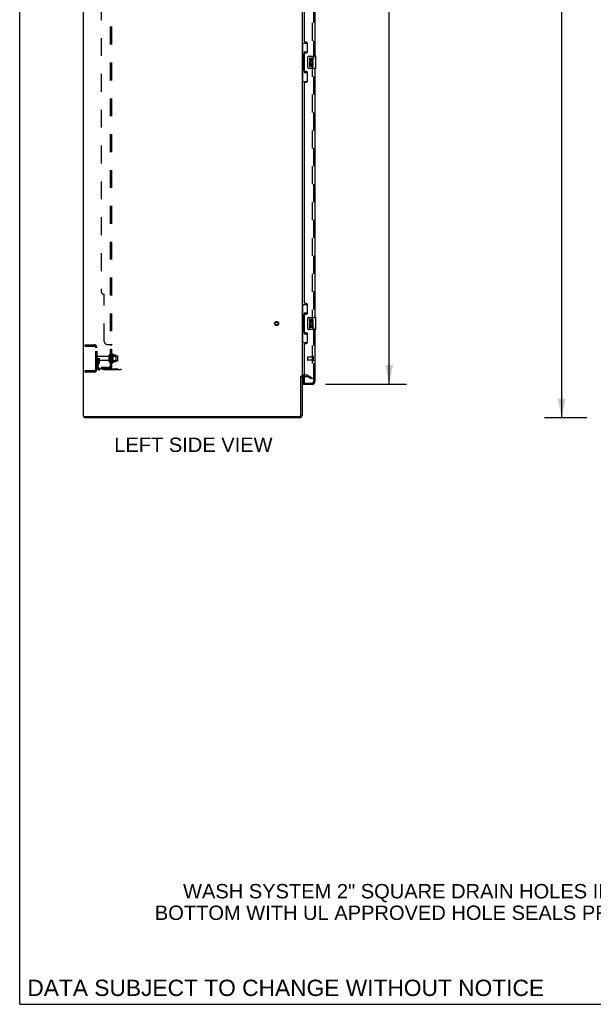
# Model space of a CAD drawing. Header units: inches. Extents: x 0 to 268, y 0 to 174.
# Tile 1 of 79: x 0 to 47, y 0 to 81. Entities that reach past the tile are written whole.
import ezdxf

# ---------------------------------------------------------------- set-up
doc = ezdxf.new("R2010")
doc.units = ezdxf.units.IN
doc.header["$LTSCALE"] = 14.749625
doc.header["$MEASUREMENT"] = 0
doc.linetypes.add('HIDDEN', pattern=[0.2, 0.1, -0.1])
doc.layers.get('0').update_dxf_attribs({"linetype": 'CONTINUOUS'})
for name, color, linetype in [('DEFAULT_2', 8, 'HIDDEN'), ('DIMENSIONS', 7, 'CONTINUOUS'), ('LEFTHAND_DOOR_ASSEMBLY', 7, 'CONTINUOUS'), ('RIGHTHAND_DOOR_ASSEMBLY', 7, 'CONTINUOUS'), ('SUBPANEL', 7, 'CONTINUOUS')]:
    doc.layers.add(name, color=color, linetype=linetype)
doc.styles.get("Standard").update_dxf_attribs({"font": 'arial.ttf'})
doc.dimstyles.new('DIMSTYLE_1', dxfattribs={"dimtxt": 1.183125, "dimasz": 1.5775, "dimexe": 0.09, "dimexo": 0.07, "dimgap": 0.0375, "dimtad": 0, "dimtih": 1, "dimtoh": 1, "dimzin": 4, "dimdsep": 46, "dimtxsty": 'Standard', "dimblk": '_FILLED', "dimblk1": '_FILLED', "dimblk2": '_FILLED', "dimcen": 0.09, "dimadec": 3, "dimazin": 1, "dimtfac": 1, "dimtdec": 3, "dimtofl": 0, "dimtmove": 0, "dimatfit": 3, "dimldrblk": '_FILLED', "dimfxl": 0, "dimtolj": 1, "dimtzin": 4, "dimarcsym": 0})

# ---------------------------------------------------------------- blocks, each defined once
blk = doc.blocks.new('_FILLED')
at = {"color": 0, "linetype": 'ByBlock'}
blk.add_solid([(0, 0), (-1, 0.2), (-1, -0.2)], dxfattribs=at)
blk = doc.blocks.new('*D7')
at = {"layer": 'DIMENSIONS', "color": 2, "linetype": 'Continuous'}
for p, q in [((25.18, 125.526), (31.855, 125.526)), ((30.435, 125.526), (30.435, 90.204)), ((30.435, 51.026), (30.435, 86.064)), ((25.18, 51.026), (31.855, 51.026))]:
    blk.add_line(p, q, dxfattribs=at)
at = {"layer": 'DIMENSIONS', "color": 2, "linetype": 'Continuous', "xscale": 1.5775, "yscale": 1.5775, "zscale": 1.5775}
for p, rotation in [((30.435, 125.526), 90), ((30.435, 51.026), 270)]:
    blk.add_blockref('_FILLED', p, dxfattribs=dict(at, rotation=rotation))
at = {"layer": 'DIMENSIONS', "color": 2, "linetype": 'Continuous', "insert": (30.435, 89.613), "char_height": 1.1831, "width": 6.05197, "attachment_point": 2, "line_spacing_factor": 0.9}
blk.add_mtext('74.50\\PDOORS', dxfattribs=at)
blk = doc.blocks.new('*D15')
at = {"layer": 'DIMENSIONS', "color": 2, "linetype": 'Continuous'}
for p, q in [((46.716, 128.276), (43.22, 128.276)), ((44.64, 128.276), (44.64, 89.46)), ((44.64, 48.276), (44.64, 87.093)), ((46.716, 48.276), (43.22, 48.276))]:
    blk.add_line(p, q, dxfattribs=at)
at = {"layer": 'DIMENSIONS', "color": 2, "linetype": 'Continuous', "xscale": 1.5775, "yscale": 1.5775, "zscale": 1.5775}
for p, rotation in [((44.64, 128.276), 90), ((44.64, 48.276), 270)]:
    blk.add_blockref('_FILLED', p, dxfattribs=dict(at, rotation=rotation))
at = {"layer": 'DIMENSIONS', "color": 2, "linetype": 'Continuous', "insert": (44.64, 88.868), "char_height": 1.1831, "width": 4.13434, "attachment_point": 2, "line_spacing_factor": 0.9}
blk.add_mtext('80.00', dxfattribs=at)

msp = doc.modelspace()

# ---------------------------------------------------------------- linework, layer by layer
at = {"color": 7, "linetype": 'Continuous'}
for p, q in [((0, 0), (0, 173.525)), ((23.161, 51.693), (23.265, 51.693)), ((5.317, 48.38), (5.317, 48.276)), ((0, 0), (268.175, 0))]:
    msp.add_line(p, q, dxfattribs=at)
at = {"color": 3, "linetype": 'Continuous'}
for p, q in [((5.265, 48.38), (5.265, 128.172)), ((23.265, 124.828), (23.265, 51.724)), ((23.161, 48.47), (23.161, 51.694)), ((23.265, 51.693), (23.265, 48.465)), ((23.469, 51.672), (23.35, 51.672)), ((5.265, 48.38), (23.071, 48.38)), ((23.076, 48.276), (5.317, 48.276))]:
    msp.add_line(p, q, dxfattribs=at)
for centre, radius, start, end in [((23.35, 51.587), 0.085, 90, 180), ((23.071, 48.47), 0.09, 270, 360), ((23.076, 48.465), 0.189, 270, 360)]:
    msp.add_arc(centre, radius, start, end, dxfattribs=at)
at = {"color": 7, "linetype": 'Continuous'}
msp.add_arc((23.076, 48.465), 0.085, 274.4898, 355.5102, dxfattribs=at)
at = {"layer": 'DEFAULT_2', "color": 8, "linetype": 'HIDDEN'}
for p, q in [((24.077, 125.011), (24.077, 51.542)), ((5.369, 54.276), (6.122, 54.276)), ((5.369, 54.276), (5.369, 54.172)), ((5.369, 54.172), (6.122, 54.172)), ((5.839, 54.276), (5.839, 54.172)), ((6.265, 52.273), (6.265, 54.03)), ((6.369, 52.273), (6.369, 54.03)), ((7.594, 53.486), (7.594, 52.817)), ((7.664, 53.507), (7.664, 52.796)), ((6.473, 53.151), (6.369, 53.151)), ((7.296, 53.316), (6.399, 53.316)), ((7.296, 52.986), (6.399, 52.986)), ((6.457, 52.805), (6.408, 52.737)), ((6.459, 52.811), (6.459, 53.151)), ((6.459, 52.976), (6.563, 52.976)), ((6.473, 53.151), (6.563, 53.151)), ((6.473, 52.45), (6.473, 53.151)), ((6.541, 52.744), (6.492, 52.676)), ((6.563, 52.811), (6.563, 53.151)), ((7.359, 52.894), (7.359, 53.409)), ((7.469, 52.894), (7.469, 53.409)), ((8.064, 53.339), (7.469, 53.339)), ((8.064, 52.964), (7.469, 52.964)), ((7.614, 53.335), (7.594, 53.355)), ((7.614, 52.968), (7.594, 52.948)), ((7.614, 53.335), (7.91, 53.335)), ((7.614, 53.335), (7.614, 52.968)), ((7.614, 52.968), (7.91, 52.968)), ((7.919, 53.429), (7.692, 53.429)), ((7.919, 52.874), (7.692, 52.874)), ((7.91, 53.335), (7.93, 53.355)), ((7.91, 53.335), (7.91, 52.968)), ((7.91, 52.968), (7.93, 52.948)), ((7.93, 53.407), (7.93, 52.896)), ((8.094, 52.994), (8.094, 53.309)), ((6.122, 52.13), (5.369, 52.13)), ((5.369, 52.13), (5.369, 52.026)), ((6.122, 52.026), (5.369, 52.026)), ((5.839, 52.13), (5.839, 52.026)), ((6.615, 52.308), (8.369, 52.308)), ((8.369, 52.204), (6.615, 52.204)), ((7.866, 52.204), (7.866, 52.308)), ((8.122, 52.204), (8.122, 52.308)), ((8.369, 52.204), (8.369, 52.308)), ((23.669, 51.776), (23.35, 51.776)), ((23.469, 51.672), (23.669, 51.672)), ((24.025, 51.472), (23.685, 51.668)), ((23.737, 51.758), (24.077, 51.562)), ((24.077, 51.562), (24.025, 51.472))]:
    msp.add_line(p, q, dxfattribs=at)
for points in [[(24.052, 51.524), (24.054, 51.523), (24.056, 51.523)], [(24.06, 51.522), (24.06, 51.522), (24.058, 51.522), (24.056, 51.523)], [(24.077, 51.542), (24.077, 51.54), (24.077, 51.538), (24.076, 51.535), (24.075, 51.533), (24.075, 51.531), (24.073, 51.529), (24.072, 51.528), (24.071, 51.526), (24.069, 51.525), (24.067, 51.524), (24.065, 51.523), (24.064, 51.522), (24.062, 51.522), (24.06, 51.522)]]:
    msp.add_lwpolyline(points, dxfattribs=at)
for radius in [0.164, 0.124]:
    msp.add_circle((21.161, 56.026), radius, dxfattribs=at)
for centre, radius, start, end in [((6.122, 54.03), 0.246, 0, 90), ((6.122, 54.03), 0.142, 0, 90), ((7.632, 53.486), 0.0384, 34.44966, 180), ((7.064, 53.151), 0.698, 23.96793, 30.66313), ((6.399, 53.286), 0.03, 90, 180), ((6.399, 53.016), 0.03, 180, 270), ((6.577, 52.616), 0.208, 144.24611, 180), ((6.449, 52.811), 0.01, 324.24611, 360), ((6.577, 52.616), 0.104, 144.24611, 180), ((6.449, 52.811), 0.114, 324.24611, 360), ((7.296, 53.379), 0.0625, 270, 360), ((7.296, 52.924), 0.0625, 0, 90), ((7.414, 53.409), 0.055, 360, 180), ((7.414, 52.894), 0.055, 180, 0), ((7.632, 52.817), 0.0384, 180, 325.55034), ((7.064, 53.151), 0.698, 329.33687, 336.03207), ((7.71, 53.439), 0.01, 203.96793, 270), ((7.71, 52.864), 0.01, 90, 156.03207), ((7.919, 53.419), 0.01, 5.19383, 90), ((7.919, 52.884), 0.01, 270, 354.80617), ((7.789, 53.407), 0.141, 0, 5.20805), ((7.789, 52.896), 0.141, 354.79195, 360), ((8.064, 53.309), 0.03, 359.99999, 90), ((8.064, 52.994), 0.03, 270, 0.00001), ((6.122, 52.273), 0.246, 270, 360), ((6.122, 52.273), 0.142, 270, 360), ((6.615, 52.45), 0.246, 180, 270), ((6.615, 52.45), 0.142, 180, 270), ((23.35, 51.587), 0.189, 90, 180), ((23.669, 51.639), 0.137, 60, 90), ((23.669, 51.639), 0.033, 60, 90)]:
    msp.add_arc(centre, radius, start, end, dxfattribs=at)
at = {"layer": 'LEFTHAND_DOOR_ASSEMBLY', "color": 8, "linetype": 'HIDDEN'}
for p, q in [((24.219, 51.273), (24.219, 125.28)), ((23.719, 53.244), (23.719, 53.016)), ((24.176, 53.254), (23.729, 53.254)), ((24.176, 53.006), (23.729, 53.006)), ((24.176, 53.272), (24.176, 52.988)), ((23.489, 51.13), (24.076, 51.13))]:
    msp.add_line(p, q, dxfattribs=at)
at = {"layer": 'LEFTHAND_DOOR_ASSEMBLY', "color": 3, "linetype": 'Continuous'}
for p, q in [((24.323, 98.526), (24.323, 78.026)), ((23.469, 79.234), (23.469, 97.319)), ((23.589, 79.174), (23.529, 79.174)), ((23.719, 78.424), (23.719, 79.044)), ((23.469, 76.819), (23.469, 78.234)), ((23.529, 78.294), (23.589, 78.294)), ((24.323, 77.026), (24.323, 56.526)), ((23.589, 76.759), (23.529, 76.759)), ((23.719, 76.009), (23.719, 76.629)), ((23.469, 57.734), (23.469, 75.819)), ((23.529, 75.879), (23.589, 75.879)), ((23.589, 57.674), (23.529, 57.674)), ((23.719, 56.924), (23.719, 57.544)), ((23.469, 55.319), (23.469, 56.734)), ((23.529, 56.794), (23.589, 56.794)), ((23.589, 55.259), (23.529, 55.259)), ((23.719, 54.509), (23.719, 55.129)), ((24.323, 55.526), (24.323, 51.273)), ((23.469, 51.15), (23.469, 54.319)), ((23.529, 54.379), (23.589, 54.379)), ((23.344, 51.026), (24.076, 51.026))]:
    msp.add_line(p, q, dxfattribs=at)
at = {"layer": 'LEFTHAND_DOOR_ASSEMBLY', "color": 7, "linetype": 'Continuous'}
for p, q in [((23.265, 79.101), (23.705, 79.101)), ((23.304, 79.101), (23.304, 78.076)), ((23.669, 79.101), (23.669, 78.322)), ((23.282, 78.076), (23.405, 78.076)), ((23.282, 78.076), (23.282, 76.976)), ((23.405, 78.107), (23.405, 78.127)), ((23.405, 76.976), (23.405, 78.076)), ((23.669, 78.366), (23.442, 78.366)), ((23.442, 78.366), (23.442, 76.686)), ((23.728, 77.126), (23.728, 77.926)), ((23.828, 78.026), (24.368, 78.026)), ((23.928, 77.872), (23.865, 77.872)), ((23.865, 77.872), (23.865, 77.736)), ((23.928, 77.736), (23.928, 77.872)), ((23.993, 77.798), (23.993, 77.729)), ((24.383, 77.041), (24.383, 78.011)), ((24.368, 77.026), (23.828, 77.026)), ((23.884, 77.411), (23.865, 77.411)), ((23.865, 77.411), (23.865, 77.181)), ((23.865, 77.181), (23.928, 77.181)), ((23.918, 77.411), (23.945, 77.43)), ((23.918, 77.411), (24.18, 77.411)), ((23.928, 77.348), (23.993, 77.348)), ((23.928, 77.181), (23.928, 77.348)), ((23.993, 77.348), (23.993, 77.212)), ((23.993, 77.212), (24.054, 77.212)), ((24.054, 77.736), (24.054, 77.778)), ((24.054, 77.348), (24.117, 77.348)), ((24.054, 77.212), (24.054, 77.348)), ((24.109, 77.447), (24.167, 77.422)), ((24.117, 77.778), (24.117, 77.642)), ((24.117, 77.642), (24.18, 77.642)), ((24.117, 77.348), (24.117, 77.181)), ((24.117, 77.181), (24.18, 77.181)), ((24.18, 77.642), (24.18, 77.778)), ((24.18, 77.181), (24.18, 77.411)), ((23.282, 76.976), (23.405, 76.976)), ((23.304, 76.976), (23.304, 75.951)), ((23.405, 76.926), (23.405, 76.946)), ((23.442, 76.686), (23.669, 76.686)), ((23.669, 76.731), (23.669, 75.951)), ((23.265, 75.951), (23.705, 75.951)), ((23.265, 57.601), (23.705, 57.601)), ((23.304, 57.601), (23.304, 56.576)), ((23.669, 57.601), (23.669, 56.822)), ((23.669, 56.866), (23.442, 56.866)), ((23.442, 56.866), (23.442, 55.186)), ((23.282, 56.576), (23.405, 56.576)), ((23.282, 56.576), (23.282, 55.476)), ((23.405, 56.607), (23.405, 56.627)), ((23.405, 55.476), (23.405, 56.576)), ((23.728, 55.626), (23.728, 56.426)), ((23.828, 56.526), (24.368, 56.526)), ((23.928, 56.372), (23.865, 56.372)), ((23.865, 56.372), (23.865, 56.236)), ((23.884, 55.911), (23.865, 55.911)), ((23.865, 55.911), (23.865, 55.681)), ((23.918, 55.911), (23.945, 55.93)), ((23.918, 55.911), (24.18, 55.911)), ((23.928, 56.236), (23.928, 56.372)), ((23.993, 56.298), (23.993, 56.229)), ((24.054, 56.236), (24.054, 56.278)), ((24.109, 55.947), (24.167, 55.922)), ((24.117, 56.278), (24.117, 56.142)), ((24.117, 56.142), (24.18, 56.142)), ((24.18, 56.142), (24.18, 56.278)), ((24.18, 55.681), (24.18, 55.911)), ((24.383, 55.541), (24.383, 56.511)), ((23.282, 55.476), (23.405, 55.476)), ((23.304, 55.476), (23.304, 54.451)), ((23.405, 55.426), (23.405, 55.446)), ((23.442, 55.186), (23.669, 55.186)), ((23.669, 55.231), (23.669, 54.451)), ((24.368, 55.526), (23.828, 55.526)), ((23.865, 55.681), (23.928, 55.681)), ((23.928, 55.848), (23.993, 55.848)), ((23.928, 55.681), (23.928, 55.848)), ((23.993, 55.848), (23.993, 55.712)), ((23.993, 55.712), (24.054, 55.712)), ((24.054, 55.848), (24.117, 55.848)), ((24.054, 55.712), (24.054, 55.848)), ((24.117, 55.848), (24.117, 55.681)), ((24.117, 55.681), (24.18, 55.681)), ((23.265, 54.451), (23.705, 54.451)), ((23.344, 51.672), (23.344, 51.15)), ((23.344, 51.13), (23.483, 51.13)), ((23.344, 51.13), (23.344, 51.026))]:
    msp.add_line(p, q, dxfattribs=at)
for points in [[(23.442, 78.343), (23.442, 78.339), (23.442, 78.336), (23.443, 78.332), (23.445, 78.327), (23.446, 78.323), (23.448, 78.317), (23.451, 78.312), (23.454, 78.306), (23.457, 78.3), (23.461, 78.293), (23.465, 78.285), (23.47, 78.277), (23.475, 78.269), (23.478, 78.265)], [(23.728, 77.926), (23.728, 77.933), (23.729, 77.939), (23.73, 77.945), (23.731, 77.951), (23.732, 77.957), (23.734, 77.963)], [(23.734, 77.09), (23.732, 77.096), (23.731, 77.102), (23.73, 77.108), (23.729, 77.114), (23.728, 77.12), (23.728, 77.126)], [(23.478, 76.787), (23.475, 76.784), (23.47, 76.776), (23.465, 76.768), (23.461, 76.76), (23.457, 76.753), (23.454, 76.747), (23.451, 76.741), (23.448, 76.735), (23.446, 76.73), (23.445, 76.726), (23.443, 76.721), (23.442, 76.717), (23.442, 76.714), (23.442, 76.71)], [(23.442, 56.843), (23.442, 56.839), (23.442, 56.836), (23.443, 56.832), (23.445, 56.827), (23.446, 56.823), (23.448, 56.817), (23.451, 56.812), (23.454, 56.806), (23.457, 56.8), (23.461, 56.793), (23.465, 56.785), (23.47, 56.777), (23.475, 56.769), (23.478, 56.765)], [(23.728, 56.426), (23.728, 56.433), (23.729, 56.439), (23.73, 56.445), (23.731, 56.451), (23.732, 56.457), (23.734, 56.463)], [(23.478, 55.287), (23.475, 55.284), (23.47, 55.276), (23.465, 55.268), (23.461, 55.26), (23.457, 55.253), (23.454, 55.247), (23.451, 55.241), (23.448, 55.235), (23.446, 55.23), (23.445, 55.226), (23.443, 55.221), (23.442, 55.217), (23.442, 55.214), (23.442, 55.21)], [(23.734, 55.59), (23.732, 55.596), (23.731, 55.602), (23.73, 55.608), (23.729, 55.614), (23.728, 55.62), (23.728, 55.626)]]:
    msp.add_lwpolyline(points, dxfattribs=at)
at = {"layer": 'LEFTHAND_DOOR_ASSEMBLY', "color": 3, "linetype": 'Continuous'}
for centre, radius, start, end in [((23.529, 79.234), 0.06, 180, 270), ((23.589, 79.044), 0.13, 0, 90), ((23.529, 78.234), 0.06, 90, 180), ((23.589, 78.424), 0.13, 270, 360), ((23.529, 76.819), 0.06, 180, 270), ((23.589, 76.629), 0.13, 0, 90), ((23.529, 75.819), 0.06, 90, 180), ((23.589, 76.009), 0.13, 270, 360), ((23.529, 57.734), 0.06, 180, 270), ((23.589, 57.544), 0.13, 0, 90), ((23.529, 56.734), 0.06, 90, 180), ((23.589, 56.924), 0.13, 270, 360), ((23.529, 55.319), 0.06, 180, 270), ((23.589, 55.129), 0.13, 0, 90), ((23.529, 54.319), 0.06, 90, 180), ((23.589, 54.509), 0.13, 270, 360), ((23.489, 51.15), 0.02, 180, 270), ((24.076, 51.273), 0.246, 270, 360)]:
    msp.add_arc(centre, radius, start, end, dxfattribs=at)
at = {"layer": 'LEFTHAND_DOOR_ASSEMBLY', "color": 7, "linetype": 'Continuous'}
for centre, radius, start, end in [((23.828, 77.926), 0.1, 90, 158.79459), ((24.085, 77.778), 0.0943, 68.69989, 167.43379), ((24.085, 77.778), 0.0314, 0, 180.04847), ((24.085, 77.778), 0.0943, 0, 68.67039), ((24.368, 78.011), 0.015, 0, 90), ((23.828, 77.126), 0.1, 201.20502, 270), ((23.96, 77.736), 0.0943, 180, 360), ((24.019, 77.484), 0.154, 161.41988, 206.19629), ((24.023, 77.484), 0.157, 336.59665, 161.87913), ((24.023, 77.484), 0.157, 205.73705, 207.8532), ((23.96, 77.736), 0.0314, 180, 261.22946), ((24.023, 77.484), 0.0943, 336.59665, 215.11217), ((23.959, 77.741), 0.0362, 263.42855, 341.76278), ((24.368, 77.041), 0.015, 270, 360), ((23.828, 56.426), 0.1, 90, 158.79459), ((23.96, 56.236), 0.0943, 180, 360), ((24.019, 55.984), 0.154, 161.41988, 206.19629), ((24.023, 55.984), 0.157, 336.59665, 161.87913), ((24.023, 55.984), 0.157, 205.73705, 207.8532), ((23.96, 56.236), 0.0314, 180, 261.22946), ((24.023, 55.984), 0.0943, 336.59665, 215.11217), ((23.959, 56.241), 0.0362, 263.42855, 341.76278), ((24.085, 56.278), 0.0943, 68.69989, 167.43379), ((24.085, 56.278), 0.0314, 0, 180.04847), ((24.085, 56.278), 0.0943, 0, 68.67039), ((24.368, 56.511), 0.015, 0, 90), ((23.828, 55.626), 0.1, 201.20502, 270), ((24.368, 55.541), 0.015, 270, 360), ((23.364, 51.15), 0.02, 180, 257.14286), ((24.159, 51.416), 0.26, 267.40631, 270)]:
    msp.add_arc(centre, radius, start, end, dxfattribs=at)
at = {"layer": 'LEFTHAND_DOOR_ASSEMBLY', "color": 8, "linetype": 'HIDDEN'}
for centre, radius, start, end in [((23.729, 53.244), 0.01, 90, 180), ((23.729, 53.016), 0.01, 180, 270), ((24.197, 53.272), 0.0215, 0, 180), ((24.197, 52.988), 0.0215, 180, 360), ((24.076, 51.273), 0.142, 270, 360)]:
    msp.add_arc(centre, radius, start, end, dxfattribs=at)
at = {"layer": 'LEFTHAND_DOOR_ASSEMBLY', "color": 7, "linetype": 'Continuous'}
for centre, start_param, end_param in [((23.509, 78.117), 0.699287, 1.51401), ((23.509, 78.117), -4.655602, -3.84088), ((23.509, 76.936), 0.699287, 1.51401), ((23.509, 76.936), -4.655602, -3.84088), ((23.509, 56.617), 0.699287, 1.51401), ((23.509, 56.617), -4.655602, -3.84088), ((23.509, 55.436), 0.699287, 1.51401), ((23.509, 55.436), -4.655602, -3.84088)]:
    msp.add_ellipse(centre, major_axis=(0, 0.18), ratio=0.579493, start_param=start_param, end_param=end_param, dxfattribs=at)
at = {"layer": 'RIGHTHAND_DOOR_ASSEMBLY', "color": 8, "linetype": 'HIDDEN'}
msp.add_line((24.219, 51.273), (24.219, 125.28), dxfattribs=at)
msp.add_arc((24.076, 51.273), 0.142, 270, 360, dxfattribs=at)
at = {"layer": 'SUBPANEL', "color": 8, "linetype": 'HIDDEN'}
for p, q in [((7.469, 52.433), (7.469, 124.12)), ((7.594, 52.433), (7.594, 124.12)), ((6.719, 117.87), (6.719, 58.683)), ((6.969, 54.558), (6.969, 58.433)), ((7.219, 54.308), (7.54, 54.308)), ((7.463, 54.282), (7.465, 54.28)), ((7.466, 54.279), (7.467, 54.277)), ((7.469, 54.272), (7.594, 54.272)), ((7.469, 53.911), (7.594, 53.911)), ((7.469, 53.63), (7.594, 53.63)), ((7.469, 53.401), (7.594, 53.401)), ((7.469, 52.901), (7.594, 52.901)), ((6.719, 52.433), (7.357, 52.433)), ((6.719, 52.433), (6.719, 52.308)), ((7.357, 52.308), (6.719, 52.308)), ((6.969, 52.433), (6.969, 52.308)), ((7.54, 52.394), (7.443, 52.474)), ((7.468, 52.453), (7.469, 52.452)), ((7.469, 52.433), (7.594, 52.433))]:
    msp.add_line(p, q, dxfattribs=at)
for points in [[(7.443, 54.308), (7.443, 54.306), (7.443, 54.304), (7.443, 54.302), (7.443, 54.3), (7.444, 54.299), (7.445, 54.297), (7.446, 54.295), (7.447, 54.294), (7.449, 54.292), (7.451, 54.291), (7.452, 54.289), (7.454, 54.288), (7.459, 54.285)], [(7.443, 54.308), (7.443, 54.306), (7.443, 54.304), (7.443, 54.302), (7.443, 54.3), (7.444, 54.299)], [(7.445, 54.297), (7.446, 54.295), (7.447, 54.294)], [(7.449, 54.292), (7.451, 54.291), (7.452, 54.289)], [(7.54, 54.308), (7.542, 54.306), (7.545, 54.304), (7.548, 54.302), (7.551, 54.301), (7.555, 54.299), (7.559, 54.297), (7.567, 54.294)], [(7.542, 54.306), (7.545, 54.304), (7.548, 54.302)], [(7.567, 54.294), (7.571, 54.292), (7.574, 54.291)], [(7.574, 54.291), (7.578, 54.289), (7.581, 54.287), (7.584, 54.285), (7.587, 54.283), (7.589, 54.281), (7.591, 54.279), (7.592, 54.277), (7.593, 54.276), (7.594, 54.274), (7.594, 54.272)], [(7.459, 54.285), (7.461, 54.283), (7.463, 54.282), (7.465, 54.28), (7.466, 54.279), (7.467, 54.277), (7.468, 54.276), (7.469, 54.274), (7.469, 54.272)], [(7.468, 54.276), (7.469, 54.274), (7.469, 54.272)], [(7.581, 54.287), (7.584, 54.285), (7.587, 54.283)], [(7.592, 54.277), (7.593, 54.276), (7.594, 54.274), (7.594, 54.272)], [(7.443, 52.474), (7.443, 52.473), (7.443, 52.472), (7.443, 52.471), (7.443, 52.47), (7.444, 52.469), (7.445, 52.467), (7.446, 52.466), (7.447, 52.464), (7.449, 52.462), (7.451, 52.46), (7.454, 52.456)], [(7.454, 52.456), (7.457, 52.454), (7.459, 52.451), (7.461, 52.449), (7.463, 52.446), (7.465, 52.444), (7.466, 52.441), (7.467, 52.439), (7.468, 52.437), (7.469, 52.435), (7.469, 52.433)], [(7.528, 52.433), (7.528, 52.433), (7.528, 52.433), (7.528, 52.433), (7.528, 52.433), (7.528, 52.433), (7.527, 52.433), (7.526, 52.433), (7.526, 52.433), (7.525, 52.433), (7.524, 52.433), (7.524, 52.433), (7.523, 52.433), (7.522, 52.434), (7.522, 52.434), (7.521, 52.434), (7.52, 52.434), (7.519, 52.434), (7.518, 52.434), (7.517, 52.435), (7.517, 52.435), (7.516, 52.435), (7.515, 52.435), (7.514, 52.435), (7.513, 52.436), (7.512, 52.436), (7.511, 52.436), (7.51, 52.436), (7.509, 52.437), (7.508, 52.437), (7.507, 52.437), (7.506, 52.438), (7.505, 52.438), (7.504, 52.438), (7.503, 52.438), (7.502, 52.439), (7.501, 52.439), (7.5, 52.439), (7.499, 52.44), (7.498, 52.44), (7.497, 52.441), (7.496, 52.441), (7.495, 52.441), (7.494, 52.442), (7.493, 52.442), (7.492, 52.443), (7.491, 52.443), (7.49, 52.443), (7.489, 52.444), (7.488, 52.444), (7.486, 52.445), (7.485, 52.445), (7.484, 52.446), (7.483, 52.446), (7.482, 52.446), (7.482, 52.447), (7.481, 52.447), (7.48, 52.448), (7.479, 52.448), (7.478, 52.448), (7.477, 52.449), (7.476, 52.449), (7.475, 52.45), (7.475, 52.45), (7.474, 52.451), (7.473, 52.451), (7.472, 52.451), (7.471, 52.452), (7.471, 52.452), (7.47, 52.453), (7.469, 52.453), (7.469, 52.453), (7.468, 52.454), (7.467, 52.454), (7.467, 52.454), (7.466, 52.455), (7.466, 52.455), (7.465, 52.455), (7.465, 52.456), (7.465, 52.456), (7.465, 52.456)], [(7.465, 52.456), (7.465, 52.456), (7.465, 52.456), (7.465, 52.455), (7.465, 52.455), (7.466, 52.455), (7.466, 52.455), (7.467, 52.454), (7.467, 52.454), (7.468, 52.453), (7.468, 52.453)], [(7.525, 52.433), (7.526, 52.433), (7.526, 52.433), (7.527, 52.433), (7.527, 52.433), (7.528, 52.433), (7.528, 52.433), (7.528, 52.433), (7.528, 52.433)], [(7.54, 52.394), (7.542, 52.397), (7.545, 52.399), (7.548, 52.401), (7.551, 52.403), (7.555, 52.405), (7.559, 52.407), (7.563, 52.409)], [(7.563, 52.409), (7.571, 52.412), (7.574, 52.414), (7.578, 52.416), (7.581, 52.417), (7.584, 52.419), (7.587, 52.421), (7.589, 52.423), (7.591, 52.425), (7.592, 52.427), (7.593, 52.429), (7.594, 52.431), (7.594, 52.433)]]:
    msp.add_lwpolyline(points, dxfattribs=at)
for centre, radius, start, end in [((6.969, 58.683), 0.25, 180, 270), ((7.219, 54.558), 0.25, 180, 270), ((7.357, 52.545), 0.237, 270, 360), ((7.357, 52.545), 0.112, 270, 360)]:
    msp.add_arc(centre, radius, start, end, dxfattribs=at)

# ---------------------------------------------------------------- texts
at = {"layer": 'DIMENSIONS', "color": 2, "linetype": 'Continuous', "attachment_point": 2, "line_spacing_factor": 0.9}
for s, insert, char_height, width in [('LEFT SIDE VIEW', (14.309, 46.64), 1.18312, 13.00998), ('WASH SYSTEM 2" SQUARE DRAIN HOLES IN THE\\PBOTTOM WITH UL APPROVED HOLE SEALS PROVIDED', (33.034, 9.9), 1.18312, 43.71845), ('DATA SUBJECT TO CHANGE WITHOUT NOTICE', (21.911, 2.026), 1.34088, 42.47932)]:
    msp.add_mtext(s, dxfattribs=dict(at, insert=insert, char_height=char_height, width=width))

# ---------------------------------------------------------------- dimensions: what is measured, and where the dimension line sits
at = {"layer": 'DIMENSIONS', "color": 2, "linetype": 'Continuous'}
dim = msp.add_linear_dim(base=(44.64, 128.276), p1=(46.786, 48.276), p2=(46.786, 128.276), angle=90, dimstyle='DIMSTYLE_1', dxfattribs=at)
dim.commit()
dim.dimension.update_dxf_attribs({"geometry": '*D15', "text_midpoint": (44.633, 88.27), "dimtype": 160})
dim = msp.add_linear_dim(base=(30.435, 51.026), p1=(25.11, 125.526), p2=(25.11, 51.026), angle=270, text='<>\\PDOORS', dimstyle='DIMSTYLE_1', dxfattribs=at)
dim.commit()
dim.dimension.update_dxf_attribs({"geometry": '*D7', "text_midpoint": (30.435, 88.134), "dimtype": 160})

doc.saveas('drawing.dxf')
